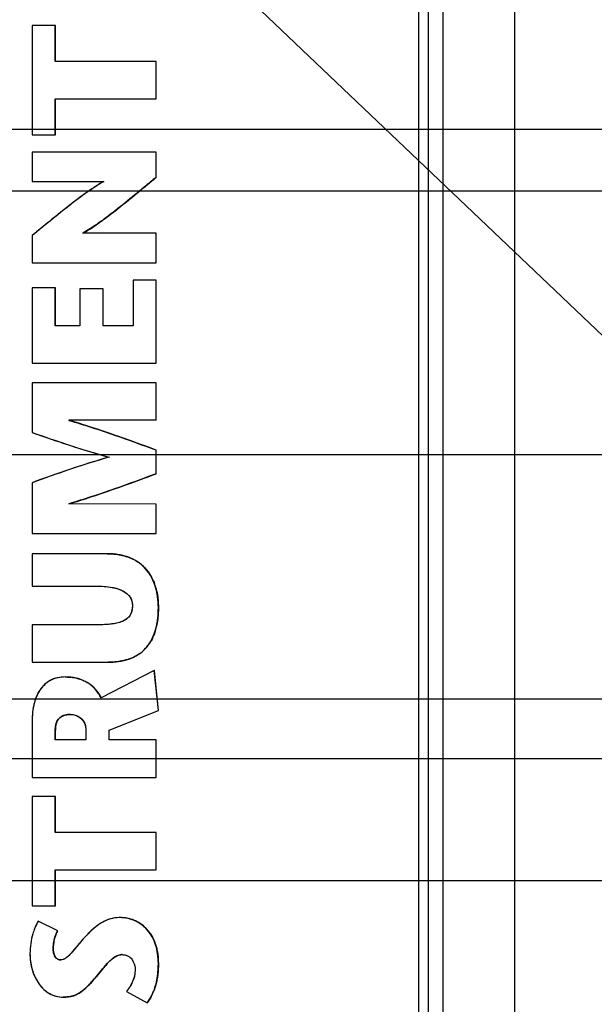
# Model space of a CAD drawing. Header units: inches. Extents: x 0 to 34, y 0 to 22.
# Tile 15 of 44: x 5.6 to 6.7, y 10.9 to 12.9. Entities that reach past the tile are written whole.
import ezdxf

# ---------------------------------------------------------------- set-up
doc = ezdxf.new("R2010")
doc.units = ezdxf.units.IN
doc.header["$LTSCALE"] = 1.87
doc.header["$MEASUREMENT"] = 0
doc.layers.get('0').update_dxf_attribs({"linetype": 'CONTINUOUS'})
doc.layers.add('DETAIL', color=7, linetype='CONTINUOUS')
doc.layers.add('DIMENSIONS', color=7, linetype='CONTINUOUS')
doc.styles.get("Standard").update_dxf_attribs({"font": 'txt', "width": 0.8})
doc.dimstyles.new('DIMSTYLE_1', dxfattribs={"dimtxt": 0.125, "dimasz": 0.18, "dimexe": 0.125, "dimexo": 0.0625, "dimgap": 0.09, "dimtad": 0, "dimtih": 1, "dimtoh": 1, "dimlfac": 0.5, "dimzin": 4, "dimdsep": 46, "dimtxsty": 'STANDARD', "dimblk": '_FILLED', "dimblk1": '_FILLED', "dimblk2": '_FILLED', "dimcen": 0.09, "dimadec": 0, "dimazin": 0, "dimtp": 0.01, "dimtm": 0.01, "dimtfac": 1, "dimtofl": 0, "dimtmove": 0, "dimatfit": 3, "dimldrblk": '_FILLED', "dimfxl": 1, "dimtolj": 1, "dimtzin": 4, "dimarcsym": 0})
doc.dimstyles.new('DIMSTYLE_2', dxfattribs={"dimtxt": 0.125, "dimasz": 0.18, "dimexe": 0.125, "dimexo": 0.0625, "dimgap": 0.09, "dimtad": 0, "dimtih": 1, "dimtoh": 1, "dimlfac": 0.5, "dimzin": 4, "dimdsep": 46, "dimtxsty": 'STANDARD', "dimblk": '_FILLED', "dimblk1": '_FILLED', "dimblk2": '_FILLED', "dimcen": 0.09, "dimadec": 0, "dimazin": 0, "dimtp": 0.001, "dimtm": 0.001, "dimtfac": 1, "dimtofl": 0, "dimtmove": 0, "dimatfit": 3, "dimldrblk": '_FILLED', "dimfxl": 1, "dimtolj": 1, "dimtzin": 4, "dimarcsym": 0})
doc.dimstyles.get("Standard").update_dxf_attribs({"dimtxt": 0.125, "dimasz": 0.18, "dimexe": 0.125, "dimexo": 0.0625, "dimgap": 0.09, "dimtad": 0, "dimtih": 1, "dimtoh": 1, "dimdec": 3, "dimzin": 4, "dimdsep": 46, "dimtxsty": 'STANDARD', "dimblk": '_FILLED', "dimblk1": '_FILLED', "dimblk2": '_FILLED', "dimcen": 0.09, "dimadec": 0, "dimazin": 0, "dimtol": 1, "dimtp": 0.01, "dimtm": 0.01, "dimtfac": 1, "dimtdec": 3, "dimtofl": 0, "dimtmove": 0, "dimatfit": 3, "dimldrblk": '_FILLED', "dimfxl": 1, "dimtolj": 1, "dimtzin": 4, "dimarcsym": 0})

# ---------------------------------------------------------------- blocks, each defined once
blk = doc.blocks.new('*D18')
at = {"layer": 'DIMENSIONS', "color": 2, "linetype": 'CONTINUOUS'}
blk.add_line((7.4418, 11.8375), (7.4418, 15.6145), dxfattribs=at)
at = {"layer": 'DIMENSIONS', "color": 2, "linetype": 'CONTINUOUS', "insert": (7.3793, 15.677), "char_height": 0.125, "width": 1.125, "attachment_point": 1, "rotation": 90, "line_spacing_factor": 0.9}
blk.add_mtext('1.29{\\Ftxt.shx;\\W1.000000;\\H0.125000; }[32.7]', dxfattribs=at)
blk = doc.blocks.new('_FILLED')
at = {"color": 0, "linetype": 'BYBLOCK'}
blk.add_solid([(0, 0), (-1, 0.174), (-1, -0.174)], dxfattribs=at)
blk = doc.blocks.new('*D21')
at = {"layer": 'DIMENSIONS', "color": 2, "linetype": 'CONTINUOUS'}
blk.add_line((8.1998, 11.7255), (8.1998, 15.6145), dxfattribs=at)
at = {"layer": 'DIMENSIONS', "color": 2, "linetype": 'CONTINUOUS', "insert": (8.1373, 15.677), "char_height": 0.125, "width": 1.125, "attachment_point": 1, "rotation": 90, "line_spacing_factor": 0.9}
blk.add_mtext('1.67{\\Ftxt.shx;\\W1.000000;\\H0.125000; }[42.3]', dxfattribs=at)
blk = doc.blocks.new('*D22')
at = {"layer": 'DIMENSIONS', "color": 6, "linetype": 'CONTINUOUS'}
blk.add_line((9.5876, 11.3719), (9.5876, 15.6145), dxfattribs=at)
at = {"layer": 'DIMENSIONS', "color": 6, "linetype": 'CONTINUOUS', "insert": (9.5251, 15.677), "char_height": 0.125, "width": 0.925, "attachment_point": 1, "rotation": 90, "line_spacing_factor": 0.9}
blk.add_mtext('2.36{\\Ftxt.shx;\\W1.000000;\\H0.125000; }[60]', dxfattribs=at)
blk = doc.blocks.new('*D32')
at = {"layer": 'DIMENSIONS', "color": 6, "linetype": 'CONTINUOUS'}
blk.add_line((10.8284, 11.422), (4.0538, 11.422), dxfattribs=at)
at = {"layer": 'DIMENSIONS', "color": 6, "linetype": 'CONTINUOUS', "insert": (3.9913, 11.4845), "char_height": 0.125, "width": 1.125, "attachment_point": 3, "line_spacing_factor": 0.9}
blk.add_mtext('1.72{\\Ftxt.shx;\\W1.000000;\\H0.125000; }[43.6]', dxfattribs=at)
blk = doc.blocks.new('*D34')
at = {"layer": 'DIMENSIONS', "color": 6, "linetype": 'CONTINUOUS'}
blk.add_line((9.3999, 11.1842), (4.0538, 11.1842), dxfattribs=at)
at = {"layer": 'DIMENSIONS', "color": 6, "linetype": 'CONTINUOUS', "insert": (3.9913, 11.2467), "char_height": 0.125, "width": 1.125, "attachment_point": 3, "line_spacing_factor": 0.9}
blk.add_mtext('1.60{\\Ftxt.shx;\\W1.000000;\\H0.125000; }[40.6]', dxfattribs=at)
blk = doc.blocks.new('*D35')
at = {"layer": 'DIMENSIONS', "color": 2, "linetype": 'CONTINUOUS'}
for p, q in [((4.1845, 11.6511), (4.0538, 11.6511)), ((4.2773, 11.538), (4.1845, 11.6511)), ((7.1423, 11.538), (4.2773, 11.538))]:
    blk.add_line(p, q, dxfattribs=at)
at = {"layer": 'DIMENSIONS', "color": 2, "linetype": 'CONTINUOUS', "insert": (3.9913, 11.7136), "char_height": 0.125, "width": 1.425, "attachment_point": 3, "line_spacing_factor": 0.9}
blk.add_mtext('2X 1.77{\\Ftxt.shx;\\W1.000000;\\H0.125000; }[45.1]', dxfattribs=at)
blk = doc.blocks.new('*D36')
at = {"layer": 'DIMENSIONS', "color": 2, "linetype": 'CONTINUOUS'}
for p, q in [((4.1664, 12.767), (4.0538, 12.767)), ((4.2753, 12.648), (4.1664, 12.767)), ((7.879, 12.648), (4.2753, 12.648))]:
    blk.add_line(p, q, dxfattribs=at)
at = {"layer": 'DIMENSIONS', "color": 2, "linetype": 'CONTINUOUS', "insert": (3.9913, 12.8295), "char_height": 0.125, "width": 1.125, "attachment_point": 3, "line_spacing_factor": 0.9}
blk.add_mtext('2.33{\\Ftxt.shx;\\W1.000000;\\H0.125000; }[59.2]', dxfattribs=at)
blk = doc.blocks.new('*D37')
at = {"layer": 'DIMENSIONS', "color": 2, "linetype": 'CONTINUOUS'}
blk.add_line((7.879, 13.38), (4.0538, 13.38), dxfattribs=at)
at = {"layer": 'DIMENSIONS', "color": 2, "linetype": 'CONTINUOUS', "insert": (3.9913, 13.4425), "char_height": 0.125, "width": 1.125, "attachment_point": 3, "line_spacing_factor": 0.9}
blk.add_mtext('2.70{\\Ftxt.shx;\\W1.000000;\\H0.125000; }[68.5]', dxfattribs=at)
blk = doc.blocks.new('*D38')
at = {"layer": 'DIMENSIONS', "color": 6, "linetype": 'CONTINUOUS'}
blk.add_line((11.2482, 12.014), (4.0538, 12.014), dxfattribs=at)
at = {"layer": 'DIMENSIONS', "color": 6, "linetype": 'CONTINUOUS', "insert": (3.9913, 12.0765), "char_height": 0.125, "width": 1.125, "attachment_point": 3, "line_spacing_factor": 0.9}
blk.add_mtext('2.01{\\Ftxt.shx;\\W1.000000;\\H0.125000; }[51.1]', dxfattribs=at)
blk = doc.blocks.new('*D39')
at = {"layer": 'DIMENSIONS', "color": 2, "linetype": 'CONTINUOUS'}
for p, q in [((10.8479, 13.361), (10.7504, 13.1732)), ((11.4633, 13.361), (10.8479, 13.361)), ((10.7504, 13.1732), (4.0538, 13.1732))]:
    blk.add_line(p, q, dxfattribs=at)
at = {"layer": 'DIMENSIONS', "color": 2, "linetype": 'CONTINUOUS', "insert": (3.9913, 13.2357), "char_height": 0.125, "width": 1.125, "attachment_point": 3, "line_spacing_factor": 0.9}
blk.add_mtext('2.69{\\Ftxt.shx;\\W1.000000;\\H0.125000; }[68.2]', dxfattribs=at)
blk = doc.blocks.new('*D40')
at = {"layer": 'DIMENSIONS', "color": 2, "linetype": 'CONTINUOUS'}
blk.add_line((9.6377, 13.628), (4.0538, 13.628), dxfattribs=at)
at = {"layer": 'DIMENSIONS', "color": 2, "linetype": 'CONTINUOUS', "insert": (3.9913, 13.6905), "char_height": 0.125, "width": 1.125, "attachment_point": 3, "line_spacing_factor": 0.9}
blk.add_mtext('2.82{\\Ftxt.shx;\\W1.000000;\\H0.125000; }[71.6]', dxfattribs=at)
blk = doc.blocks.new('*D41')
at = {"layer": 'DIMENSIONS', "color": 2, "linetype": 'CONTINUOUS'}
blk.add_line((9.6377, 12.528), (4.0538, 12.528), dxfattribs=at)
at = {"layer": 'DIMENSIONS', "color": 2, "linetype": 'CONTINUOUS', "insert": (3.9913, 12.5905), "char_height": 0.125, "width": 1.125, "attachment_point": 3, "line_spacing_factor": 0.9}
blk.add_mtext('2.27{\\Ftxt.shx;\\W1.000000;\\H0.125000; }[57.6]', dxfattribs=at)
blk = doc.blocks.new('*D43')
at = {"layer": 'DIMENSIONS', "color": 2, "linetype": 'CONTINUOUS'}
blk.add_line((8.0641, 14.106), (4.0538, 14.106), dxfattribs=at)
at = {"layer": 'DIMENSIONS', "color": 2, "linetype": 'CONTINUOUS', "insert": (3.9913, 14.1685), "char_height": 0.125, "width": 1.125, "attachment_point": 3, "line_spacing_factor": 0.9}
blk.add_mtext('3.06{\\Ftxt.shx;\\W1.000000;\\H0.125000; }[77.7]', dxfattribs=at)
blk = doc.blocks.new('*D44')
at = {"layer": 'DIMENSIONS', "color": 6, "linetype": 'CONTINUOUS'}
blk.add_line((11.4359, 11.8263), (11.4359, 7.3015), dxfattribs=at)
at = {"layer": 'DIMENSIONS', "color": 6, "linetype": 'CONTINUOUS', "insert": (11.3734, 7.239), "char_height": 0.125, "width": 1.125, "attachment_point": 3, "rotation": 90, "line_spacing_factor": 0.9}
blk.add_mtext('3.29{\\Ftxt.shx;\\W1.000000;\\H0.125000; }[83.4]', dxfattribs=at)
blk = doc.blocks.new('*D49')
at = {"layer": 'DIMENSIONS', "color": 2, "linetype": 'CONTINUOUS'}
blk.add_line((11.4359, 11.8263), (11.4359, 7.3015), dxfattribs=at)
at = {"layer": 'DIMENSIONS', "color": 2, "linetype": 'CONTINUOUS', "insert": (11.3734, 7.239), "char_height": 0.125, "width": 1.125, "attachment_point": 3, "rotation": 90, "line_spacing_factor": 0.9}
blk.add_mtext('3.29{\\Ftxt.shx;\\W1.000000;\\H0.125000; }[83.4]', dxfattribs=at)
blk = doc.blocks.new('*D50')
at = {"layer": 'DIMENSIONS', "color": 2, "linetype": 'CONTINUOUS'}
blk.add_line((9.3999, 11.1842), (4.0538, 11.1842), dxfattribs=at)
at = {"layer": 'DIMENSIONS', "color": 2, "linetype": 'CONTINUOUS', "insert": (3.9913, 11.2467), "char_height": 0.125, "width": 1.125, "attachment_point": 3, "line_spacing_factor": 0.9}
blk.add_mtext('1.60{\\Ftxt.shx;\\W1.000000;\\H0.125000; }[40.6]', dxfattribs=at)
blk = doc.blocks.new('*D51')
at = {"layer": 'DIMENSIONS', "color": 2, "linetype": 'CONTINUOUS'}
blk.add_line((10.8284, 11.422), (4.0538, 11.422), dxfattribs=at)
at = {"layer": 'DIMENSIONS', "color": 2, "linetype": 'CONTINUOUS', "insert": (3.9913, 11.4845), "char_height": 0.125, "width": 1.125, "attachment_point": 3, "line_spacing_factor": 0.9}
blk.add_mtext('1.72{\\Ftxt.shx;\\W1.000000;\\H0.125000; }[43.6]', dxfattribs=at)
blk = doc.blocks.new('*D52')
at = {"layer": 'DIMENSIONS', "color": 2, "linetype": 'CONTINUOUS'}
blk.add_line((11.2482, 12.014), (4.0538, 12.014), dxfattribs=at)
at = {"layer": 'DIMENSIONS', "color": 2, "linetype": 'CONTINUOUS', "insert": (3.9913, 12.0765), "char_height": 0.125, "width": 1.125, "attachment_point": 3, "line_spacing_factor": 0.9}
blk.add_mtext('2.01{\\Ftxt.shx;\\W1.000000;\\H0.125000; }[51.1]', dxfattribs=at)
blk = doc.blocks.new('*D53')
at = {"layer": 'DIMENSIONS', "color": 2, "linetype": 'CONTINUOUS'}
blk.add_line((9.5876, 11.3719), (9.5876, 15.6145), dxfattribs=at)
at = {"layer": 'DIMENSIONS', "color": 2, "linetype": 'CONTINUOUS', "insert": (9.5251, 15.677), "char_height": 0.125, "width": 0.925, "attachment_point": 1, "rotation": 90, "line_spacing_factor": 0.9}
blk.add_mtext('2.36{\\Ftxt.shx;\\W1.000000;\\H0.125000; }[60]', dxfattribs=at)

msp = doc.modelspace()

# ---------------------------------------------------------------- linework, layer by layer
at = {"color": 3, "linetype": 'CONTINUOUS'}
for p, q in [((6.5885, 8.2686), (6.5885, 14.6473)), ((6.4485, 8.408), (6.4485, 14.508))]:
    msp.add_line(p, q, dxfattribs=at)
at = {"color": 7, "linetype": 'CONTINUOUS'}
for p, q in [((6.4008, 14.5753), (6.4008, 8.3406)), ((6.4199, 8.3406), (6.4199, 14.5753)), ((5.6471, 12.8506), (5.6471, 12.6379)), ((5.6925, 12.8506), (5.6471, 12.8506)), ((5.6924, 12.7808), (5.6924, 12.8506)), ((5.6925, 12.7808), (5.6925, 12.8506)), ((5.8893, 12.7808), (5.6924, 12.7808)), ((5.8892, 12.7078), (5.8892, 12.7808)), ((5.8893, 12.7078), (5.8893, 12.7808)), ((5.6924, 12.6379), (5.6924, 12.7078)), ((5.6924, 12.7078), (5.8893, 12.7078)), ((5.6925, 12.6379), (5.6925, 12.7078)), ((5.6471, 12.6379), (5.6925, 12.6379)), ((5.6471, 12.604), (5.6471, 12.5466)), ((5.8893, 12.604), (5.6471, 12.604)), ((5.8892, 12.5552), (5.8892, 12.604)), ((5.8893, 12.5552), (5.8893, 12.604)), ((5.8893, 12.5552), (5.8892, 12.5552)), ((5.6471, 12.5466), (5.7869, 12.5466)), ((5.758, 12.4529), (5.7464, 12.4459)), ((5.6471, 12.4414), (5.6471, 12.3884)), ((5.8893, 12.4459), (5.7464, 12.4459)), ((5.8892, 12.3884), (5.8892, 12.4459)), ((5.8893, 12.3884), (5.8893, 12.4459)), ((5.6471, 12.3884), (5.8893, 12.3884)), ((5.6471, 12.3397), (5.6471, 12.1926)), ((5.6925, 12.3397), (5.6471, 12.3397)), ((5.6924, 12.2656), (5.6924, 12.3397)), ((5.6925, 12.2656), (5.6925, 12.3397)), ((5.7402, 12.3379), (5.7402, 12.2656)), ((5.7855, 12.3379), (5.7402, 12.3379)), ((5.7854, 12.2656), (5.7854, 12.3379)), ((5.7855, 12.2656), (5.7855, 12.3379)), ((5.8439, 12.3545), (5.8439, 12.2656)), ((5.8893, 12.3545), (5.8439, 12.3545)), ((5.8892, 12.1926), (5.8892, 12.3545)), ((5.8893, 12.1926), (5.8893, 12.3545)), ((5.7402, 12.2656), (5.6924, 12.2656)), ((5.8439, 12.2656), (5.7854, 12.2656)), ((5.6471, 12.1926), (5.8893, 12.1926)), ((5.6471, 12.1545), (5.6471, 12.0577)), ((5.8893, 12.1545), (5.6471, 12.1545)), ((5.8892, 12.0815), (5.8892, 12.1545)), ((5.8893, 12.0815), (5.8893, 12.1545)), ((5.8893, 12.0815), (5.7186, 12.0814)), ((5.8892, 11.9774), (5.8892, 12.0234)), ((5.8893, 12.0234), (5.8892, 12.0234)), ((5.8893, 11.9774), (5.8893, 12.0234)), ((5.8893, 11.9774), (5.8892, 11.9774)), ((5.6471, 11.9598), (5.6471, 11.8608)), ((5.8893, 11.9182), (5.7186, 11.9184)), ((5.8892, 11.8608), (5.8892, 11.9182)), ((5.8893, 11.8608), (5.8893, 11.9182)), ((5.6471, 11.8608), (5.8893, 11.8608)), ((5.6471, 11.8214), (5.6471, 11.7584)), ((5.7935, 11.8214), (5.6471, 11.8214)), ((5.6471, 11.7584), (5.7728, 11.7584)), ((5.8934, 11.7169), (5.8933, 11.7169)), ((5.6471, 11.683), (5.6471, 11.61)), ((5.7738, 11.683), (5.6471, 11.683)), ((5.6471, 11.61), (5.7952, 11.61)), ((5.7951, 11.61), (5.7952, 11.61)), ((5.7952, 11.61), (5.7953, 11.61)), ((5.8854, 11.594), (5.7816, 11.5404)), ((5.8933, 11.5159), (5.8854, 11.594)), ((5.8855, 11.594), (5.8854, 11.594)), ((5.8934, 11.5159), (5.8855, 11.594)), ((5.7119, 11.5812), (5.7118, 11.5812)), ((5.7975, 11.4775), (5.8933, 11.5159)), ((5.7976, 11.4775), (5.8934, 11.5159)), ((5.8934, 11.5159), (5.8933, 11.5159)), ((5.6471, 11.4934), (5.6471, 11.3854)), ((5.7223, 11.5082), (5.7222, 11.5082)), ((5.6924, 11.4584), (5.6924, 11.4778)), ((5.6925, 11.4778), (5.6924, 11.4778)), ((5.6925, 11.4584), (5.6925, 11.4778)), ((5.7519, 11.4792), (5.7519, 11.4584)), ((5.7975, 11.4584), (5.7975, 11.4775)), ((5.7976, 11.4775), (5.7975, 11.4775)), ((5.7976, 11.4584), (5.7976, 11.4775)), ((5.7519, 11.4584), (5.6924, 11.4584)), ((5.8893, 11.4584), (5.7975, 11.4584)), ((5.8892, 11.3854), (5.8892, 11.4584)), ((5.8893, 11.3854), (5.8893, 11.4584)), ((5.6471, 11.3854), (5.8893, 11.3854)), ((5.6471, 11.348), (5.6471, 11.1353)), ((5.6925, 11.348), (5.6471, 11.348)), ((5.6924, 11.2781), (5.6924, 11.348)), ((5.6925, 11.2781), (5.6925, 11.348)), ((5.8893, 11.2781), (5.6924, 11.2781)), ((5.8892, 11.2051), (5.8892, 11.2781)), ((5.8893, 11.2051), (5.8893, 11.2781)), ((5.6924, 11.1353), (5.6924, 11.2051)), ((5.6924, 11.2051), (5.8893, 11.2051)), ((5.6925, 11.1353), (5.6925, 11.2051)), ((5.6471, 11.1353), (5.6925, 11.1353)), ((5.8222, 11.1124), (5.8221, 11.1124)), ((5.6973, 11.0868), (5.6592, 11.1055)), ((5.6593, 11.1055), (5.6592, 11.1055)), ((5.6974, 11.0868), (5.6593, 11.1055)), ((5.6974, 11.0868), (5.6973, 11.0868)), ((5.6884, 11.0512), (5.6883, 11.0512)), ((5.6893, 11.0428), (5.6901, 11.0402)), ((5.6901, 11.0402), (5.6915, 11.0371)), ((5.8229, 11.0401), (5.8228, 11.0401)), ((5.7032, 11.0297), (5.7031, 11.0297)), ((5.7891, 11.0174), (5.7728, 10.9976)), ((5.8005, 11.0295), (5.7951, 11.0242)), ((5.8934, 11.0221), (5.8933, 11.0221)), ((5.7728, 10.9976), (5.7726, 10.9976)), ((5.7542, 10.9773), (5.7487, 10.9723)), ((5.7081, 10.9574), (5.708, 10.9574)), ((5.8311, 10.9681), (5.8712, 10.946)), ((5.8713, 10.946), (5.8712, 10.946))]:
    msp.add_line(p, q, dxfattribs=at)
for centre, radius, start, end in [((5.8088, 11.7386), 0.0803, 46.93, 55.7679), ((5.7816, 11.7246), 0.1111, 15.1807, 20.3088), ((5.7716, 11.7063), 0.121, 342.7502, 347.5562), ((5.8082, 11.6915), 0.0814, 323.5623, 330.8722), ((5.8139, 11.6873), 0.0744, 303.6961, 311.2232), ((5.8134, 11.6877), 0.0749, 311.3219, 323.5387), ((5.7199, 11.5125), 0.0675, 47.6815, 59.0348), ((5.7153, 11.4856), 0.0214, 130.3325, 136.5475), ((5.8179, 11.0412), 0.0717, 69.7841, 70.808), ((5.8176, 11.0403), 0.0726, 61.4462, 69.7773), ((5.8177, 11.0404), 0.0725, 52.7084, 61.4587), ((5.8179, 11.0407), 0.0721, 42.5257, 52.6953), ((5.8165, 11.0394), 0.074, 33.6733, 42.5259), ((5.8229, 11.0162), 0.0239, 89.9993, 93.5984), ((5.9519, 10.8808), 0.2125, 138.683, 140.0083), ((5.9011, 10.9254), 0.1449, 137.0118, 138.6774), ((5.8475, 10.978), 0.0698, 130.874, 132.4413), ((5.6395, 11.0944), 0.1639, 314.3806, 316.2648), ((5.7117, 11.0109), 0.0532, 285.9325, 289.5455), ((5.7118, 11.0106), 0.0529, 289.5795, 297.0846), ((5.7943, 11.0041), 0.0966, 331.9585, 337.2419)]:
    msp.add_arc(centre, radius, start, end, dxfattribs=at)
for points, knots in [([(5.7463, 12.4459), (5.7577, 12.4525), (5.7814, 12.4685), (5.8169, 12.4957), (5.8532, 12.5253), (5.8774, 12.5454), (5.8892, 12.5552)], [0, 0, 0, 0, 0.219141, 0.475827, 0.744776, 1, 1, 1, 1]), ([(5.7464, 12.4459), (5.7593, 12.4534), (5.7841, 12.4705), (5.8197, 12.498), (5.8546, 12.5264), (5.8776, 12.5456), (5.8892, 12.5552)], [0, 0, 0, 0, 0.24998, 0.500037, 0.749996, 1, 1, 1, 1]), ([(5.8893, 12.5552), (5.8815, 12.5487), (5.849, 12.5218), (5.8164, 12.4949), (5.7906, 12.4757)], [0, 0, 0, 0, 0.239804, 1, 1, 1, 1]), ([(5.7869, 12.5466), (5.774, 12.5398), (5.7499, 12.523), (5.7151, 12.4965), (5.681, 12.4691), (5.6584, 12.4506), (5.6471, 12.4414)], [0, 0, 0, 0, 0.249982, 0.50006, 0.749974, 1, 1, 1, 1]), ([(5.7869, 12.5464), (5.7823, 12.5441), (5.7723, 12.5381), (5.7502, 12.5232), (5.72, 12.5003), (5.6835, 12.4711), (5.659, 12.451), (5.6471, 12.4414)], [0, 0, 0, 0, 0.089547, 0.198798, 0.457696, 0.737975, 1, 1, 1, 1]), ([(5.7906, 12.4757), (5.7878, 12.4736), (5.7771, 12.4658), (5.7662, 12.4582), (5.758, 12.4529)], [0, 0, 0, 0, 0.264914, 1, 1, 1, 1]), ([(5.8892, 12.0234), (5.8621, 12.0333), (5.8057, 12.0539), (5.7486, 12.0724), (5.7186, 12.0812)], [0, 0, 0, 0, 0.479635, 1, 1, 1, 1]), ([(5.7187, 12.0812), (5.7487, 12.0724), (5.8058, 12.0539), (5.8622, 12.0333), (5.8893, 12.0234)], [0, 0, 0, 0, 0.520365, 1, 1, 1, 1]), ([(5.6471, 12.0577), (5.6708, 12.0495), (5.7204, 12.0323), (5.7707, 12.0169), (5.7973, 12.0096)], [0, 0, 0, 0, 0.476296, 1, 1, 1, 1]), ([(5.6471, 12.0577), (5.672, 12.0491), (5.7216, 12.0318), (5.7719, 12.0166), (5.7973, 12.0096)], [0, 0, 0, 0, 0.500015, 1, 1, 1, 1]), ([(5.7973, 12.0096), (5.7707, 12.002), (5.7204, 11.9861), (5.6708, 11.9682), (5.6471, 11.9598)], [0, 0, 0, 0, 0.523552, 1, 1, 1, 1]), ([(5.7973, 12.0096), (5.7719, 12.0023), (5.7216, 11.9865), (5.6719, 11.9687), (5.6471, 11.9598)], [0, 0, 0, 0, 0.499987, 1, 1, 1, 1]), ([(5.7186, 11.9186), (5.7486, 11.9276), (5.8057, 11.9464), (5.8621, 11.9673), (5.8892, 11.9774)], [0, 0, 0, 0, 0.520305, 1, 1, 1, 1]), ([(5.7186, 11.9184), (5.7331, 11.9227), (5.7689, 11.9342), (5.8257, 11.9538), (5.868, 11.9695), (5.8892, 11.9774)], [0, 0, 0, 0, 0.249997, 0.625001, 1, 1, 1, 1]), ([(5.8893, 11.9774), (5.8623, 11.9673), (5.8058, 11.9464), (5.7487, 11.9276), (5.7187, 11.9186)], [0, 0, 0, 0, 0.479695, 1, 1, 1, 1]), ([(5.8933, 11.7169), (5.8933, 11.7302), (5.8903, 11.7563), (5.8756, 11.786), (5.857, 11.8037), (5.8319, 11.818), (5.809, 11.8214), (5.7934, 11.8214)], [0, 0, 0, 0, 0.245146, 0.475281, 0.590927, 0.712892, 1, 1, 1, 1]), ([(5.8933, 11.7169), (5.8933, 11.7305), (5.8908, 11.7512), (5.8804, 11.7766), (5.8685, 11.7935), (5.8526, 11.8068), (5.8278, 11.8187), (5.807, 11.8214), (5.7934, 11.8214)], [0, 0, 0, 0, 0.249745, 0.375007, 0.500167, 0.625255, 0.750467, 1, 1, 1, 1]), ([(5.7935, 11.8214), (5.7968, 11.8214), (5.8091, 11.821), (5.8214, 11.819), (5.83, 11.8163)], [0, 0, 0, 0, 0.271111, 1, 1, 1, 1]), ([(5.83, 11.8163), (5.8322, 11.8157), (5.8406, 11.8128), (5.8486, 11.8087), (5.854, 11.805)], [0, 0, 0, 0, 0.262201, 1, 1, 1, 1]), ([(5.8762, 11.7823), (5.8791, 11.7778), (5.8825, 11.7715), (5.8852, 11.7648), (5.8858, 11.7631)], [0, 0, 0, 0, 0.747277, 1, 1, 1, 1]), ([(5.7726, 11.7584), (5.7828, 11.7584), (5.7972, 11.7575), (5.8147, 11.7532), (5.8273, 11.7479), (5.8374, 11.7397), (5.8422, 11.7289), (5.8428, 11.7232), (5.8428, 11.7203)], [0, 0, 0, 0, 0.343949, 0.484424, 0.60644, 0.808639, 0.902219, 1, 1, 1, 1]), ([(5.7726, 11.7584), (5.78, 11.7584), (5.7948, 11.7577), (5.8131, 11.7541), (5.8267, 11.748), (5.8356, 11.7411), (5.8417, 11.7315), (5.8428, 11.724), (5.8428, 11.7203)], [0, 0, 0, 0, 0.249847, 0.499666, 0.624957, 0.749943, 0.87492, 1, 1, 1, 1]), ([(5.8888, 11.7537), (5.8896, 11.7508), (5.8924, 11.7387), (5.8934, 11.7262), (5.8934, 11.7169)], [0, 0, 0, 0, 0.244287, 1, 1, 1, 1]), ([(5.8428, 11.7203), (5.8428, 11.7139), (5.841, 11.704), (5.8326, 11.6945), (5.8244, 11.6896), (5.8143, 11.6863), (5.7972, 11.6833), (5.7834, 11.683), (5.7737, 11.683)], [0, 0, 0, 0, 0.217828, 0.315265, 0.41904, 0.536618, 0.671877, 1, 1, 1, 1]), ([(5.8428, 11.7203), (5.8428, 11.7166), (5.8422, 11.7091), (5.8372, 11.6988), (5.8284, 11.6914), (5.8179, 11.6872), (5.807, 11.6849), (5.7922, 11.6832), (5.7811, 11.683), (5.7737, 11.683)], [0, 0, 0, 0, 0.125379, 0.250366, 0.375023, 0.500493, 0.625416, 0.750368, 1, 1, 1, 1]), ([(5.7951, 11.61), (5.8035, 11.61), (5.8191, 11.6111), (5.8406, 11.6169), (5.8582, 11.6266), (5.8767, 11.6442), (5.8909, 11.6753), (5.8933, 11.7025), (5.8933, 11.7169)], [0, 0, 0, 0, 0.151292, 0.282288, 0.399872, 0.511352, 0.739533, 1, 1, 1, 1]), ([(5.7951, 11.61), (5.8089, 11.61), (5.83, 11.6124), (5.8552, 11.6244), (5.8709, 11.6383), (5.8823, 11.6559), (5.8915, 11.6822), (5.8933, 11.7031), (5.8933, 11.7169)], [0, 0, 0, 0, 0.249537, 0.374756, 0.499789, 0.624901, 0.750194, 1, 1, 1, 1]), ([(5.8934, 11.7169), (5.8934, 11.7137), (5.8932, 11.7014), (5.8917, 11.689), (5.8898, 11.6802)], [0, 0, 0, 0, 0.261772, 1, 1, 1, 1]), ([(5.8872, 11.6704), (5.8867, 11.6687), (5.8845, 11.6624), (5.8818, 11.6562), (5.8793, 11.6519)], [0, 0, 0, 0, 0.255912, 1, 1, 1, 1]), ([(5.8301, 11.6143), (5.8275, 11.6135), (5.8161, 11.6109), (5.8042, 11.61), (5.7952, 11.61)], [0, 0, 0, 0, 0.23052, 1, 1, 1, 1]), ([(5.8393, 11.6173), (5.8386, 11.617), (5.8356, 11.6159), (5.8325, 11.6149), (5.8301, 11.6143)], [0, 0, 0, 0, 0.244864, 1, 1, 1, 1]), ([(5.8552, 11.6254), (5.854, 11.6246), (5.8489, 11.6215), (5.8435, 11.6189), (5.8393, 11.6173)], [0, 0, 0, 0, 0.242935, 1, 1, 1, 1]), ([(5.7118, 11.5812), (5.7026, 11.5812), (5.6887, 11.5786), (5.6734, 11.5688), (5.6602, 11.5549), (5.6492, 11.529), (5.6471, 11.5061), (5.6471, 11.4934)], [0, 0, 0, 0, 0.224202, 0.331189, 0.441344, 0.689404, 1, 1, 1, 1]), ([(5.7118, 11.5812), (5.7067, 11.5812), (5.6964, 11.5802), (5.6818, 11.5748), (5.6694, 11.5654), (5.6569, 11.5489), (5.6486, 11.5241), (5.6471, 11.5036), (5.6471, 11.4934)], [0, 0, 0, 0, 0.125124, 0.250244, 0.375219, 0.50044, 0.75001, 1, 1, 1, 1]), ([(5.7816, 11.5404), (5.7789, 11.5461), (5.7718, 11.557), (5.7565, 11.5705), (5.7359, 11.5795), (5.7202, 11.5812), (5.7118, 11.5812)], [0, 0, 0, 0, 0.222094, 0.452847, 0.705183, 1, 1, 1, 1]), ([(5.7816, 11.5404), (5.7785, 11.5468), (5.7705, 11.5588), (5.7535, 11.5723), (5.7332, 11.5799), (5.7189, 11.5812), (5.7118, 11.5812)], [0, 0, 0, 0, 0.250005, 0.49988, 0.74983, 1, 1, 1, 1]), ([(5.7119, 11.5812), (5.7147, 11.5812), (5.7252, 11.5808), (5.7357, 11.5787), (5.7428, 11.5761)], [0, 0, 0, 0, 0.272754, 1, 1, 1, 1]), ([(5.7428, 11.5761), (5.7439, 11.5757), (5.7479, 11.5741), (5.7519, 11.5721), (5.7547, 11.5704)], [0, 0, 0, 0, 0.257096, 1, 1, 1, 1]), ([(5.7654, 11.5624), (5.7671, 11.5609), (5.7736, 11.5543), (5.7787, 11.5465), (5.7818, 11.5404)], [0, 0, 0, 0, 0.254947, 1, 1, 1, 1]), ([(5.6924, 11.4778), (5.6924, 11.4851), (5.6945, 11.4973), (5.7082, 11.5072), (5.7172, 11.5082), (5.7222, 11.5082)], [0, 0, 0, 0, 0.454021, 0.68992, 1, 1, 1, 1]), ([(5.6924, 11.4778), (5.6924, 11.4818), (5.6931, 11.49), (5.6988, 11.5013), (5.7099, 11.5075), (5.7181, 11.5082), (5.7222, 11.5082)], [0, 0, 0, 0, 0.250234, 0.499642, 0.749258, 1, 1, 1, 1]), ([(5.6997, 11.5004), (5.6971, 11.4975), (5.6932, 11.49), (5.6925, 11.4819), (5.6925, 11.4778)], [0, 0, 0, 0, 0.485581, 1, 1, 1, 1]), ([(5.7087, 11.5061), (5.708, 11.5059), (5.7054, 11.5048), (5.703, 11.5033), (5.7014, 11.502)], [0, 0, 0, 0, 0.26624, 1, 1, 1, 1]), ([(5.7223, 11.5082), (5.721, 11.5082), (5.7164, 11.5081), (5.7118, 11.5072), (5.7087, 11.5061)], [0, 0, 0, 0, 0.281812, 1, 1, 1, 1]), ([(5.7222, 11.5082), (5.7231, 11.5082), (5.727, 11.508), (5.7308, 11.5071), (5.7335, 11.506)], [0, 0, 0, 0, 0.240583, 1, 1, 1, 1]), ([(5.7335, 11.506), (5.7385, 11.504), (5.7456, 11.4988), (5.751, 11.4886), (5.7519, 11.4824), (5.7519, 11.4792)], [0, 0, 0, 0, 0.467349, 0.719021, 1, 1, 1, 1]), ([(5.7335, 11.506), (5.7388, 11.5039), (5.7486, 11.4966), (5.7519, 11.4849), (5.7519, 11.4792)], [0, 0, 0, 0, 0.500198, 1, 1, 1, 1]), ([(5.8221, 11.1124), (5.8161, 11.1124), (5.804, 11.1116), (5.7858, 11.105), (5.7674, 11.092), (5.7558, 11.0804), (5.7495, 11.0737)], [0, 0, 0, 0, 0.211357, 0.423034, 0.673454, 1, 1, 1, 1]), ([(5.8221, 11.1124), (5.815, 11.1124), (5.8007, 11.1112), (5.781, 11.1022), (5.7642, 11.089), (5.7543, 11.0788), (5.7495, 11.0737)], [0, 0, 0, 0, 0.249903, 0.499617, 0.749821, 1, 1, 1, 1]), ([(5.8933, 11.0221), (5.8933, 11.0373), (5.8896, 11.0644), (5.8688, 11.0948), (5.8449, 11.1089), (5.8289, 11.1124), (5.8221, 11.1124)], [0, 0, 0, 0, 0.357677, 0.623427, 0.838436, 1, 1, 1, 1]), ([(5.8933, 11.0221), (5.8933, 11.0431), (5.8851, 11.0871), (5.8427, 11.1124), (5.8221, 11.1124)], [0, 0, 0, 0, 0.504539, 1, 1, 1, 1]), ([(5.8222, 11.1124), (5.8236, 11.1124), (5.8301, 11.1121), (5.8366, 11.1105), (5.8415, 11.1088)], [0, 0, 0, 0, 0.211511, 1, 1, 1, 1]), ([(5.6521, 11.0907), (5.6508, 11.0874), (5.6455, 11.0718), (5.643, 11.0552), (5.643, 11.0422)], [0, 0, 0, 0, 0.209904, 1, 1, 1, 1]), ([(5.6592, 11.1055), (5.6587, 11.1046), (5.6559, 11.0999), (5.6537, 11.0948), (5.6521, 11.0907)], [0, 0, 0, 0, 0.185433, 1, 1, 1, 1]), ([(5.6883, 11.0512), (5.6883, 11.0545), (5.689, 11.0668), (5.6926, 11.0791), (5.6973, 11.0868)], [0, 0, 0, 0, 0.267836, 1, 1, 1, 1]), ([(5.6883, 11.0512), (5.6883, 11.0604), (5.6902, 11.073), (5.6956, 11.0841), (5.6973, 11.0868)], [0, 0, 0, 0, 0.749112, 1, 1, 1, 1]), ([(5.6925, 11.0764), (5.6921, 11.0755), (5.6909, 11.0716), (5.6899, 11.0675), (5.6894, 11.0645)], [0, 0, 0, 0, 0.244449, 1, 1, 1, 1]), ([(5.6974, 11.0868), (5.6969, 11.086), (5.695, 11.0827), (5.6935, 11.0792), (5.6925, 11.0764)], [0, 0, 0, 0, 0.244598, 1, 1, 1, 1]), ([(5.7495, 11.0737), (5.7444, 11.0682), (5.7357, 11.0579), (5.7257, 11.0455), (5.7183, 11.0376), (5.7122, 11.0322), (5.7066, 11.0297), (5.7031, 11.0297)], [0, 0, 0, 0, 0.341716, 0.622928, 0.738948, 0.838598, 1, 1, 1, 1]), ([(5.7495, 11.0737), (5.7458, 11.0697), (5.7387, 11.0615), (5.7301, 11.051), (5.7231, 11.0427), (5.7175, 11.0368), (5.7112, 11.0316), (5.7058, 11.0297), (5.7031, 11.0297)], [0, 0, 0, 0, 0.250063, 0.500158, 0.625179, 0.750247, 0.87538, 1, 1, 1, 1]), ([(5.8781, 11.0805), (5.8788, 11.0794), (5.8817, 11.0747), (5.8842, 11.0697), (5.8858, 11.0658)], [0, 0, 0, 0, 0.238943, 1, 1, 1, 1]), ([(5.6894, 11.0645), (5.6893, 11.0634), (5.6886, 11.059), (5.6884, 11.0545), (5.6884, 11.0512)], [0, 0, 0, 0, 0.245002, 1, 1, 1, 1]), ([(5.8858, 11.0658), (5.8861, 11.065), (5.8873, 11.0618), (5.8884, 11.0585), (5.8891, 11.056)], [0, 0, 0, 0, 0.242674, 1, 1, 1, 1]), ([(5.8891, 11.056), (5.8898, 11.0535), (5.8925, 11.0424), (5.8934, 11.0309), (5.8934, 11.0221)], [0, 0, 0, 0, 0.227113, 1, 1, 1, 1]), ([(5.643, 11.0422), (5.643, 11.0312), (5.6459, 11.0101), (5.6589, 10.9823), (5.6768, 10.9655), (5.6941, 10.9585), (5.7033, 10.9574), (5.708, 10.9574)], [0, 0, 0, 0, 0.278157, 0.532879, 0.766497, 0.881288, 1, 1, 1, 1]), ([(5.643, 11.0422), (5.643, 11.0323), (5.6454, 11.0125), (5.6571, 10.985), (5.6749, 10.9666), (5.6931, 10.9587), (5.703, 10.9574), (5.708, 10.9574)], [0, 0, 0, 0, 0.250303, 0.500335, 0.749488, 0.874767, 1, 1, 1, 1]), ([(5.7031, 11.0297), (5.7012, 11.0297), (5.6971, 11.0307), (5.6921, 11.0352), (5.6889, 11.0424), (5.6883, 11.0481), (5.6883, 11.0512)], [0, 0, 0, 0, 0.201519, 0.416703, 0.674257, 1, 1, 1, 1]), ([(5.6962, 11.0318), (5.6932, 11.0338), (5.689, 11.0403), (5.6883, 11.0476), (5.6883, 11.0512)], [0, 0, 0, 0, 0.497858, 1, 1, 1, 1]), ([(5.6884, 11.0512), (5.6884, 11.0504), (5.6884, 11.0476), (5.6888, 11.0448), (5.6893, 11.0428)], [0, 0, 0, 0, 0.270787, 1, 1, 1, 1]), ([(5.6915, 11.0371), (5.6917, 11.0367), (5.6926, 11.0353), (5.6936, 11.0341), (5.6945, 11.0333)], [0, 0, 0, 0, 0.262981, 1, 1, 1, 1]), ([(5.7726, 10.9976), (5.7768, 11.0023), (5.7845, 11.0121), (5.7959, 11.0257), (5.808, 11.0367), (5.8181, 11.0401), (5.8228, 11.0401)], [0, 0, 0, 0, 0.281649, 0.550977, 0.789005, 1, 1, 1, 1]), ([(5.7726, 10.9976), (5.7764, 11.0018), (5.7834, 11.0106), (5.7923, 11.0215), (5.8002, 11.0296), (5.8088, 11.0368), (5.8172, 11.0401), (5.8228, 11.0401)], [0, 0, 0, 0, 0.250314, 0.500619, 0.626007, 0.75152, 1, 1, 1, 1]), ([(5.8228, 11.0401), (5.8238, 11.0401), (5.8274, 11.0399), (5.831, 11.039), (5.8333, 11.0379)], [0, 0, 0, 0, 0.271177, 1, 1, 1, 1]), ([(5.8333, 11.0379), (5.8358, 11.0367), (5.8404, 11.0333), (5.8464, 11.0239), (5.848, 11.0153), (5.848, 11.0096)], [0, 0, 0, 0, 0.247276, 0.493746, 1, 1, 1, 1]), ([(5.8712, 10.946), (5.8751, 10.9509), (5.8837, 10.965), (5.8916, 10.991), (5.8933, 11.0116), (5.8933, 11.0221)], [0, 0, 0, 0, 0.235368, 0.608316, 1, 1, 1, 1]), ([(5.8934, 11.0221), (5.8934, 11.0194), (5.8932, 11.0087), (5.892, 10.998), (5.8904, 10.9901)], [0, 0, 0, 0, 0.252334, 1, 1, 1, 1]), ([(5.708, 10.9574), (5.7146, 10.9574), (5.7272, 10.9588), (5.7441, 10.9676), (5.7585, 10.9813), (5.7676, 10.9919), (5.7726, 10.9976)], [0, 0, 0, 0, 0.249459, 0.471157, 0.711734, 1, 1, 1, 1]), ([(5.708, 10.9574), (5.7146, 10.9574), (5.7246, 10.9585), (5.7368, 10.9637), (5.7479, 10.9711), (5.7598, 10.9826), (5.7683, 10.9926), (5.7726, 10.9976)], [0, 0, 0, 0, 0.250287, 0.37496, 0.500203, 0.750535, 1, 1, 1, 1]), ([(5.7728, 10.9976), (5.7715, 10.9961), (5.7666, 10.9905), (5.7617, 10.985), (5.7579, 10.9811)], [0, 0, 0, 0, 0.268605, 1, 1, 1, 1]), ([(5.848, 11.0096), (5.848, 11.0017), (5.844, 10.9864), (5.8354, 10.9738), (5.8311, 10.9681)], [0, 0, 0, 0, 0.527454, 1, 1, 1, 1]), ([(5.848, 11.0096), (5.848, 11.0021), (5.8443, 10.9868), (5.8357, 10.9742), (5.8311, 10.9681)], [0, 0, 0, 0, 0.499243, 1, 1, 1, 1]), ([(5.8904, 10.9901), (5.89, 10.9881), (5.8882, 10.9801), (5.8857, 10.9723), (5.8834, 10.9667)], [0, 0, 0, 0, 0.254915, 1, 1, 1, 1]), ([(5.7263, 10.9597), (5.725, 10.9593), (5.719, 10.9579), (5.7128, 10.9574), (5.7081, 10.9574)], [0, 0, 0, 0, 0.23229, 1, 1, 1, 1]), ([(5.7487, 10.9723), (5.7477, 10.9714), (5.7437, 10.9681), (5.7393, 10.9652), (5.7359, 10.9635)], [0, 0, 0, 0, 0.257603, 1, 1, 1, 1])]:
    msp.add_open_spline(points, degree=3, knots=knots, dxfattribs=at)
for points in [[(5.8892, 12.0234), (5.8328, 12.0441), (5.7762, 12.0644), (5.7186, 12.0814)], [(5.8636, 11.7973), (5.8684, 11.7928), (5.8726, 11.7877), (5.8762, 11.7823)], [(5.6592, 11.1055), (5.6563, 11.1008), (5.654, 11.0958), (5.6521, 11.0907)], [(5.6945, 11.0333), (5.6953, 11.0325), (5.6962, 11.0318), (5.6972, 11.0313)], [(5.8073, 11.0349), (5.8054, 11.0337), (5.8036, 11.0323), (5.8019, 11.0308)], [(5.8122, 11.0376), (5.8105, 11.0369), (5.8089, 11.036), (5.8073, 11.0349)], [(5.8214, 11.0401), (5.8182, 11.0399), (5.8151, 11.039), (5.8122, 11.0376)], [(5.8228, 11.0401), (5.8264, 11.0401), (5.8301, 11.0394), (5.8333, 11.0379)], [(5.7031, 11.0297), (5.7007, 11.0297), (5.6982, 11.0305), (5.6962, 11.0318)], [(5.6972, 11.0313), (5.699, 11.0303), (5.7012, 11.0297), (5.7032, 11.0297)], [(5.8796, 10.9586), (5.8772, 10.9542), (5.8744, 10.9499), (5.8713, 10.946)]]:
    msp.add_open_spline(points, degree=3, dxfattribs=at)

# ---------------------------------------------------------------- dimensions: what is measured, and where the dimension line sits
at = {"layer": 'DIMENSIONS', "color": 2, "linetype": 'CONTINUOUS'}
for feature_location, offset, dtype, origin, dimstyle, picture, middle in [((7.4418, 11.8375), (0, 3.777), 1, (4.8653, 11.775), 'DIMSTYLE_1', '*D18', (7.4418, 16.2395)), ((8.1998, 11.7255), (0, 3.889), 1, (4.8653, 11.663), 'DIMSTYLE_1', '*D21', (8.1998, 16.2395)), ((9.5876, 11.3719), (0, 4.2426), 1, (4.8653, 11.3094), 'DIMSTYLE_2', '*D53', (9.5876, 16.1395)), ((8.0641, 14.106), (-4.0103, 0), 0, (8.1266, 7.9897), 'DIMSTYLE_1', '*D43', (3.4288, 14.106)), ((9.6377, 13.628), (-5.5838, 0), 0, (9.7002, 7.9897), 'DIMSTYLE_1', '*D40', (3.4288, 13.628)), ((7.879, 13.38), (-3.8252, 0), 0, (7.9415, 7.9897), 'DIMSTYLE_1', '*D37', (3.4288, 13.38)), ((11.4633, 13.361), (-7.4095, -0.1877), 0, (11.5258, 7.9897), 'DIMSTYLE_1', '*D39', (3.4288, 13.1732)), ((7.879, 12.648), (-3.8252, 0.1191), 0, (7.9415, 7.9897), 'DIMSTYLE_1', '*D36', (3.4288, 12.767)), ((9.6377, 12.528), (-5.5838, 0), 0, (9.7002, 7.9897), 'DIMSTYLE_1', '*D41', (3.4288, 12.528)), ((11.2482, 12.014), (-7.1943, 0), 0, (11.3107, 7.9897), 'DIMSTYLE_2', '*D52', (3.4288, 12.014)), ((11.4359, 11.8263), (0, -4.5248), 1, (4.8653, 11.8888), 'DIMSTYLE_2', '*D49', (11.4359, 6.6765)), ((10.8284, 11.422), (-6.7745, 0), 0, (10.8909, 7.9897), 'DIMSTYLE_2', '*D51', (3.4288, 11.422)), ((9.3999, 11.1842), (-5.3461, 0), 0, (9.4624, 7.9897), 'DIMSTYLE_2', '*D50', (3.4288, 11.1842))]:
    dim = msp.add_ordinate_dim(feature_location=feature_location, offset=offset, dtype=dtype, origin=origin, dimstyle=dimstyle, override={"dimtad": 1, "dimtih": 0, "dimtoh": 0}, dxfattribs=at)
    dim.commit()
    dim.dimension.update_dxf_attribs({"geometry": picture, "text_midpoint": middle})
at = {"layer": 'DIMENSIONS', "color": 6, "linetype": 'CONTINUOUS'}
for feature_location, offset, dtype, origin, picture, middle in [((9.5876, 11.3719), (0, 4.2426), 1, (4.8653, 11.3094), '*D22', (9.5876, 16.1395)), ((11.2482, 12.014), (-7.1943, 0), 0, (11.3107, 7.9897), '*D38', (3.4288, 12.014)), ((11.4359, 11.8263), (0, -4.5248), 1, (4.8653, 11.8888), '*D44', (11.4359, 6.6765)), ((10.8284, 11.422), (-6.7745, 0), 0, (10.8909, 7.9897), '*D32', (3.4288, 11.422)), ((9.3999, 11.1842), (-5.3461, 0), 0, (9.4624, 7.9897), '*D34', (3.4288, 11.1842))]:
    dim = msp.add_ordinate_dim(feature_location=feature_location, offset=offset, dtype=dtype, origin=origin, dimstyle='DIMSTYLE_1', override={"dimtad": 1, "dimtih": 0, "dimtoh": 0}, dxfattribs=at)
    dim.commit()
    dim.dimension.update_dxf_attribs({"geometry": picture, "text_midpoint": middle})
at = {"layer": 'DIMENSIONS', "color": 2, "linetype": 'CONTINUOUS'}
dim = msp.add_ordinate_dim(feature_location=(7.1423, 11.538), offset=(-3.0885, 0.1131), dtype=0, origin=(7.2048, 7.9897), text='2X <>', dimstyle='DIMSTYLE_1', override={"dimtad": 1, "dimtih": 0, "dimtoh": 0}, dxfattribs=at)
dim.commit()
dim.dimension.update_dxf_attribs({"geometry": '*D35', "text_midpoint": (3.2788, 11.6511)})

# ---------------------------------------------------------------- leaders
at = {"layer": 'DETAIL', "color": 2, "linetype": 'CONTINUOUS'}
msp.add_leader([(7.3962, 11.6403), (4.1678, 14.7129), (3.9878, 14.7129)], dimstyle='STANDARD', override={"dimtad": 0}, dxfattribs=at)

doc.saveas('drawing.dxf')
